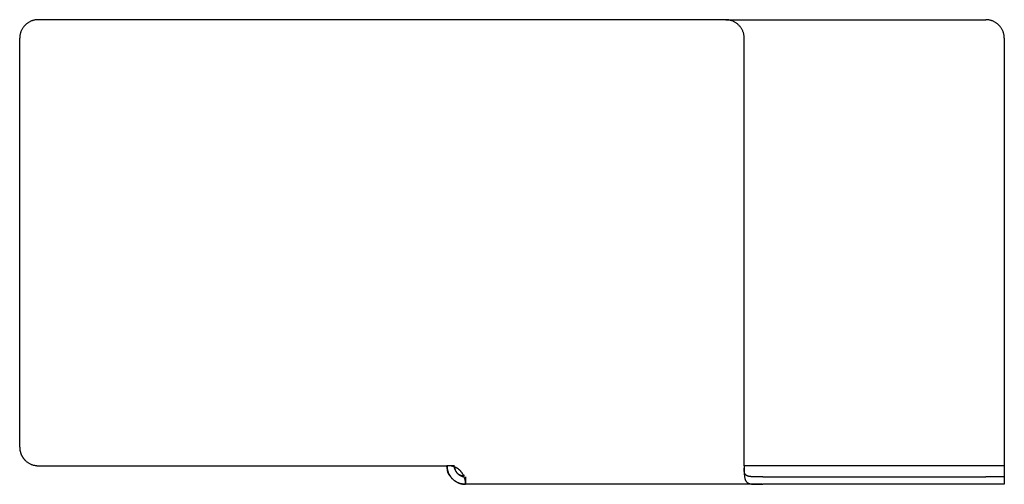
# Model space of a CAD drawing. Header units: millimetres. Extents: x 5000 to 5961, y 0 to 816.
# Tile 1 of 3: x 5000 to 5530, y 0 to 250. Entities that reach past the tile are written whole.
import ezdxf

# ---------------------------------------------------------------- set-up
doc = ezdxf.new("R2010")
doc.units = ezdxf.units.MM
doc.layers.add('Make2D$Sichtbar$Kurven', color=18, linetype='Continuous', true_color=0x000000)

msp = doc.modelspace()

# ---------------------------------------------------------------- linework, layer by layer
at = {"layer": 'Make2D$Sichtbar$Kurven', "color": 18, "lineweight": -3, "true_color": 0x000000}
for p, q in [((5006.02, 249.18), (5005.71, 249.04)), ((5006.33, 249.31), (5006.02, 249.18)), ((5006.65, 249.43), (5006.33, 249.31)), ((5006.97, 249.54), (5006.65, 249.43)), ((5007.3, 249.63), (5006.97, 249.54)), ((5007.63, 249.72), (5007.3, 249.63)), ((5007.97, 249.8), (5007.63, 249.72)), ((5008.3, 249.86), (5007.97, 249.8)), ((5008.64, 249.91), (5008.3, 249.86)), ((5008.98, 249.95), (5008.64, 249.91)), ((5009.32, 249.98), (5008.98, 249.95)), ((5009.66, 250), (5009.32, 249.98)), ((5010, 250), (5009.66, 250)), ((5380, 250), (5010, 250)), ((5380.34, 250), (5380, 250)), ((5380.04, 250), (5520, 250)), ((5380.68, 249.98), (5380.34, 250)), ((5381.02, 249.95), (5380.68, 249.98)), ((5381.36, 249.91), (5381.02, 249.95)), ((5381.7, 249.86), (5381.36, 249.91)), ((5382.03, 249.8), (5381.7, 249.86)), ((5382.36, 249.72), (5382.03, 249.8)), ((5382.7, 249.63), (5382.36, 249.72)), ((5383.02, 249.54), (5382.7, 249.63)), ((5383.35, 249.43), (5383.02, 249.54)), ((5383.67, 249.31), (5383.35, 249.43)), ((5383.98, 249.18), (5383.67, 249.31)), ((5384.29, 249.04), (5383.98, 249.18)), ((5520.34, 250), (5520, 250)), ((5520.68, 249.98), (5520.34, 250)), ((5521.02, 249.95), (5520.68, 249.98)), ((5521.36, 249.91), (5521.02, 249.95)), ((5521.7, 249.86), (5521.36, 249.91)), ((5522.03, 249.8), (5521.7, 249.86)), ((5522.36, 249.72), (5522.03, 249.8)), ((5522.7, 249.63), (5522.36, 249.72)), ((5523.02, 249.54), (5522.7, 249.63)), ((5523.35, 249.43), (5523.02, 249.54)), ((5523.67, 249.31), (5523.35, 249.43)), ((5523.98, 249.18), (5523.67, 249.31)), ((5524.29, 249.04), (5523.98, 249.18)), ((5000.83, 243.99), (5000.7, 243.67)), ((5000.97, 244.3), (5000.83, 243.99)), ((5001.12, 244.61), (5000.97, 244.3)), ((5001.28, 244.91), (5001.12, 244.61)), ((5001.46, 245.2), (5001.28, 244.91)), ((5001.64, 245.49), (5001.46, 245.2)), ((5001.83, 245.77), (5001.64, 245.49)), ((5002.03, 246.05), (5001.83, 245.77)), ((5002.24, 246.32), (5002.03, 246.05)), ((5002.46, 246.58), (5002.24, 246.32)), ((5002.69, 246.83), (5002.46, 246.58)), ((5002.93, 247.08), (5002.69, 246.83)), ((5003.17, 247.31), (5002.93, 247.08)), ((5003.43, 247.54), (5003.17, 247.31)), ((5003.69, 247.76), (5003.43, 247.54)), ((5003.96, 247.97), (5003.69, 247.76)), ((5004.23, 248.17), (5003.96, 247.97)), ((5004.52, 248.37), (5004.23, 248.17)), ((5004.8, 248.55), (5004.52, 248.37)), ((5005.1, 248.72), (5004.8, 248.55)), ((5005.4, 248.88), (5005.1, 248.72)), ((5005.71, 249.04), (5005.4, 248.88)), ((5384.6, 248.88), (5384.29, 249.04)), ((5384.9, 248.72), (5384.6, 248.88)), ((5385.19, 248.55), (5384.9, 248.72)), ((5385.48, 248.37), (5385.19, 248.55)), ((5385.76, 248.17), (5385.48, 248.37)), ((5386.04, 247.97), (5385.76, 248.17)), ((5386.31, 247.76), (5386.04, 247.97)), ((5386.57, 247.54), (5386.31, 247.76)), ((5386.82, 247.31), (5386.57, 247.54)), ((5387.07, 247.08), (5386.82, 247.31)), ((5387.31, 246.83), (5387.07, 247.08)), ((5387.53, 246.58), (5387.31, 246.83)), ((5387.75, 246.32), (5387.53, 246.58)), ((5387.97, 246.05), (5387.75, 246.32)), ((5388.17, 245.77), (5387.97, 246.05)), ((5388.36, 245.49), (5388.17, 245.77)), ((5388.54, 245.2), (5388.36, 245.49)), ((5388.71, 244.91), (5388.54, 245.2)), ((5388.88, 244.61), (5388.71, 244.91)), ((5389.03, 244.3), (5388.88, 244.61)), ((5389.17, 243.99), (5389.03, 244.3)), ((5389.3, 243.67), (5389.17, 243.99)), ((5524.6, 248.88), (5524.29, 249.04)), ((5524.9, 248.72), (5524.6, 248.88)), ((5525.19, 248.55), (5524.9, 248.72)), ((5525.48, 248.37), (5525.19, 248.55)), ((5525.76, 248.17), (5525.48, 248.37)), ((5526.04, 247.97), (5525.76, 248.17)), ((5526.31, 247.76), (5526.04, 247.97)), ((5526.57, 247.54), (5526.31, 247.76)), ((5526.82, 247.31), (5526.57, 247.54)), ((5527.07, 247.08), (5526.82, 247.31)), ((5527.31, 246.83), (5527.07, 247.08)), ((5527.53, 246.58), (5527.31, 246.83)), ((5527.75, 246.32), (5527.53, 246.58)), ((5527.97, 246.05), (5527.75, 246.32)), ((5528.17, 245.77), (5527.97, 246.05)), ((5528.36, 245.49), (5528.17, 245.77)), ((5528.54, 245.2), (5528.36, 245.49)), ((5528.71, 244.91), (5528.54, 245.2)), ((5528.88, 244.61), (5528.71, 244.91)), ((5529.03, 244.3), (5528.88, 244.61)), ((5529.17, 243.99), (5529.03, 244.3)), ((5529.3, 243.67), (5529.17, 243.99)), ((5000.01, 240.35), (5000, 240)), ((5000, 20), (5000, 240)), ((5000.02, 240.69), (5000.01, 240.35)), ((5000.05, 241.03), (5000.02, 240.69)), ((5000.09, 241.37), (5000.05, 241.03)), ((5000.15, 241.7), (5000.09, 241.37)), ((5000.21, 242.04), (5000.15, 241.7)), ((5000.28, 242.37), (5000.21, 242.04)), ((5000.37, 242.7), (5000.28, 242.37)), ((5000.47, 243.03), (5000.37, 242.7)), ((5000.58, 243.35), (5000.47, 243.03)), ((5000.7, 243.67), (5000.58, 243.35)), ((5389.42, 243.35), (5389.3, 243.67)), ((5389.53, 243.03), (5389.42, 243.35)), ((5389.63, 242.7), (5389.53, 243.03)), ((5389.71, 242.37), (5389.63, 242.7)), ((5389.79, 242.04), (5389.71, 242.37)), ((5389.85, 241.7), (5389.79, 242.04)), ((5389.9, 241.37), (5389.85, 241.7)), ((5389.94, 241.03), (5389.9, 241.37)), ((5389.97, 240.69), (5389.94, 241.03)), ((5389.99, 240.35), (5389.97, 240.69)), ((5390, 240), (5389.99, 240.35)), ((5390, 10), (5390, 240)), ((5529.42, 243.35), (5529.3, 243.67)), ((5529.53, 243.03), (5529.42, 243.35)), ((5529.63, 242.7), (5529.53, 243.03)), ((5529.71, 242.37), (5529.63, 242.7)), ((5529.79, 242.04), (5529.71, 242.37)), ((5529.85, 241.7), (5529.79, 242.04)), ((5529.9, 241.37), (5529.85, 241.7)), ((5529.94, 241.03), (5529.9, 241.37)), ((5529.97, 240.69), (5529.94, 241.03)), ((5529.99, 240.35), (5529.97, 240.69)), ((5530, 240), (5529.99, 240.35)), ((5530, 240), (5530, 10)), ((5000, 20), (5000.01, 19.66)), ((5000, 19.79), (5000.02, 19.44)), ((5000.01, 19.66), (5000.03, 19.31)), ((5000.02, 19.44), (5000.04, 19.09)), ((5000.03, 19.31), (5000.06, 18.96)), ((5000.04, 19.09), (5000.08, 18.75)), ((5000.06, 18.96), (5000.1, 18.61)), ((5000.08, 18.75), (5000.13, 18.41)), ((5000.1, 18.61), (5000.15, 18.27)), ((5000.13, 18.41), (5000.19, 18.07)), ((5000.15, 18.27), (5000.22, 17.93)), ((5000.19, 18.07), (5000.26, 17.73)), ((5000.22, 17.93), (5000.3, 17.59)), ((5000.26, 17.73), (5000.35, 17.39)), ((5000.3, 17.59), (5000.39, 17.25)), ((5000.35, 17.39), (5000.44, 17.06)), ((5000.39, 17.25), (5000.49, 16.91)), ((5000.44, 17.06), (5000.55, 16.73)), ((5000.49, 16.91), (5000.6, 16.58)), ((5000.55, 16.73), (5000.67, 16.4)), ((5000.6, 16.58), (5000.73, 16.26)), ((5000.67, 16.4), (5000.8, 16.08)), ((5000.73, 16.26), (5000.87, 15.94)), ((5000.8, 16.08), (5000.94, 15.77)), ((5000.87, 15.94), (5001.01, 15.62)), ((5000.94, 15.77), (5001.09, 15.46)), ((5001.01, 15.62), (5001.17, 15.31)), ((5001.09, 15.46), (5001.26, 15.15)), ((5001.17, 15.31), (5001.34, 15)), ((5001.26, 15.15), (5001.43, 14.85)), ((5001.34, 15), (5001.52, 14.71)), ((5001.43, 14.85), (5001.61, 14.56)), ((5001.52, 14.71), (5001.71, 14.41)), ((5001.61, 14.56), (5001.81, 14.27)), ((5001.71, 14.41), (5001.91, 14.13)), ((5001.81, 14.27), (5002.01, 13.99)), ((5001.91, 14.13), (5002.12, 13.85)), ((5002.01, 13.99), (5002.22, 13.72)), ((5002.12, 13.85), (5002.34, 13.58)), ((5002.22, 13.72), (5002.45, 13.45)), ((5002.34, 13.58), (5002.57, 13.31)), ((5002.45, 13.45), (5002.68, 13.19)), ((5002.57, 13.31), (5002.81, 13.06)), ((5002.68, 13.19), (5002.92, 12.94)), ((5002.81, 13.06), (5003.05, 12.81)), ((5003.05, 12.81), (5003.31, 12.57)), ((5003.31, 12.57), (5003.57, 12.34)), ((5003.57, 12.34), (5003.84, 12.12)), ((5003.84, 12.12), (5004.12, 11.91)), ((5004.12, 11.91), (5004.41, 11.71)), ((5004.41, 11.71), (5004.7, 11.52)), ((5004.7, 11.52), (5005, 11.34)), ((5005, 11.34), (5005.31, 11.18)), ((5005.31, 11.18), (5005.62, 11.02)), ((5005.62, 11.02), (5005.93, 10.87)), ((5005.93, 10.87), (5006.26, 10.73)), ((5006.26, 10.73), (5006.58, 10.61)), ((5006.58, 10.61), (5006.91, 10.49)), ((5006.91, 10.49), (5007.25, 10.39)), ((5007.25, 10.39), (5007.58, 10.3)), ((5007.58, 10.3), (5007.92, 10.22)), ((5007.92, 10.22), (5008.26, 10.16)), ((5008.26, 10.16), (5008.61, 10.1)), ((5008.61, 10.1), (5008.96, 10.06)), ((5008.96, 10.06), (5009.3, 10.03)), ((5009.3, 10.03), (5009.65, 10.01)), ((5009.65, 10.01), (5010, 10)), ((5010, 10), (5230, 10)), ((5231.04, 9.98), (5230, 10)), ((5230, 10), (5230.41, 10)), ((5230, 10), (5230, 9.66)), ((5230, 10), (5230, 10)), ((5230.09, 8.71), (5230, 9.99)), ((5230, 9.99), (5230.12, 8.4)), ((5230, 9.96), (5230.01, 8.66)), ((5230, 9.85), (5230.01, 9.52)), ((5230, 9.66), (5230.02, 9.32)), ((5230.31, 10), (5230.01, 10)), ((5230.01, 10), (5230.01, 10)), ((5230.01, 10), (5230.01, 10)), ((5230.01, 10), (5230.01, 10)), ((5230.01, 10), (5230.01, 10)), ((5230.01, 10), (5230.01, 10)), ((5230.01, 9.52), (5230.03, 9.18)), ((5230.01, 8.66), (5230.02, 8.34)), ((5230.02, 9.32), (5230.05, 8.98)), ((5230.02, 8.34), (5230.04, 8.05)), ((5230.03, 9.18), (5230.06, 8.85)), ((5230.04, 8.05), (5230.07, 7.79)), ((5230.05, 8.98), (5230.09, 8.64)), ((5230.06, 8.85), (5230.11, 8.52)), ((5230.07, 7.79), (5230.1, 7.54)), ((5230.14, 8.37), (5230.09, 8.71)), ((5230.09, 8.64), (5230.14, 8.3)), ((5230.12, 8.4), (5230.09, 8.61)), ((5230.1, 7.54), (5230.13, 7.31)), ((5230.11, 8.52), (5230.16, 8.19)), ((5230.13, 7.31), (5230.15, 7.21)), ((5230.2, 8.03), (5230.14, 8.37)), ((5230.14, 8.3), (5230.2, 7.97)), ((5230.15, 7.21), (5230.17, 7.11)), ((5230.16, 8.19), (5230.23, 7.86)), ((5230.17, 7.11), (5230.19, 7.01)), ((5230.19, 7.01), (5230.21, 6.92)), ((5230.27, 7.69), (5230.2, 8.03)), ((5230.2, 7.97), (5230.28, 7.64)), ((5230.21, 6.92), (5230.23, 6.83)), ((5230.23, 7.86), (5230.31, 7.53)), ((5230.23, 6.83), (5230.26, 6.75)), ((5230.26, 6.75), (5230.28, 6.67)), ((5230.36, 7.36), (5230.27, 7.69)), ((5230.28, 7.64), (5230.37, 7.31)), ((5230.28, 6.67), (5230.31, 6.59)), ((5230.29, 10), (5230.31, 10)), ((5230.31, 7.53), (5230.4, 7.21)), ((5230.31, 6.59), (5230.33, 6.51)), ((5234, 10), (5230.33, 10)), ((5230.33, 6.51), (5230.36, 6.43)), ((5230.34, 10), (5230.38, 10)), ((5233.12, 10), (5230.34, 10)), ((5230.58, 10), (5230.35, 10)), ((5230.45, 7.02), (5230.36, 7.36)), ((5230.36, 6.43), (5230.39, 6.36)), ((5230.37, 7.31), (5230.46, 6.98)), ((5230.39, 6.36), (5230.42, 6.29)), ((5230.4, 7.21), (5230.49, 6.89)), ((5230.57, 10), (5230.41, 10)), ((5230.42, 6.29), (5230.49, 6.14)), ((5230.56, 6.7), (5230.45, 7.02)), ((5230.46, 6.98), (5230.57, 6.65)), ((5230.49, 6.89), (5230.6, 6.57)), ((5230.49, 6.14), (5230.56, 5.99)), ((5230.68, 6.37), (5230.56, 6.7)), ((5230.56, 5.99), (5230.63, 5.85)), ((5230.57, 6.65), (5230.69, 6.33)), ((5230.6, 6.57), (5230.72, 6.26)), ((5230.63, 5.85), (5230.71, 5.7)), ((5230.81, 6.05), (5230.68, 6.37)), ((5230.69, 6.33), (5230.82, 6.02)), ((5230.71, 5.7), (5230.8, 5.56)), ((5230.72, 6.26), (5230.85, 5.95)), ((5230.8, 5.56), (5230.9, 5.4)), ((5230.95, 5.74), (5230.81, 6.05)), ((5230.82, 6.02), (5230.96, 5.71)), ((5230.85, 5.95), (5230.99, 5.65)), ((5230.9, 5.4), (5231.01, 5.24)), ((5231.1, 5.43), (5230.95, 5.74)), ((5230.96, 5.71), (5231.11, 5.4)), ((5230.99, 5.65), (5231.15, 5.35)), ((5231.31, 9.96), (5231.04, 9.98)), ((5231.27, 5.13), (5231.1, 5.43)), ((5231.11, 5.4), (5231.28, 5.1)), ((5231.15, 5.35), (5231.31, 5.06)), ((5231.58, 9.93), (5231.31, 9.96)), ((5231.85, 9.9), (5231.58, 9.93)), ((5232.11, 9.86), (5231.85, 9.9)), ((5232.38, 9.81), (5232.11, 9.86)), ((5232.65, 9.76), (5232.38, 9.81)), ((5232.91, 9.7), (5232.65, 9.76)), ((5233.18, 9.63), (5232.91, 9.7)), ((5233.44, 9.56), (5233.18, 9.63)), ((5233.7, 9.48), (5233.44, 9.56)), ((5233.95, 9.39), (5233.7, 9.48)), ((5234.21, 9.29), (5233.95, 9.39)), ((5234.01, 9.63), (5234.02, 9.42)), ((5234.02, 9.42), (5234.05, 9.21)), ((5234.06, 9.16), (5234.03, 9.36)), ((5234.05, 9.21), (5234.08, 9.01)), ((5234.09, 8.96), (5234.06, 9.16)), ((5234.08, 9.01), (5234.12, 8.8)), ((5234.13, 8.76), (5234.09, 8.96)), ((5234.12, 8.8), (5234.16, 8.6)), ((5234.17, 8.56), (5234.13, 8.76)), ((5234.16, 8.6), (5234.21, 8.4)), ((5234.23, 8.36), (5234.17, 8.56)), ((5234.46, 9.19), (5234.21, 9.29)), ((5234.21, 8.4), (5234.27, 8.2)), ((5234.29, 8.17), (5234.23, 8.36)), ((5234.27, 8.2), (5234.34, 8.01)), ((5234.35, 7.98), (5234.29, 8.17)), ((5234.34, 8.01), (5234.41, 7.81)), ((5234.42, 7.79), (5234.35, 7.98)), ((5234.41, 7.81), (5234.49, 7.62)), ((5234.5, 7.6), (5234.42, 7.79)), ((5234.7, 9.08), (5234.46, 9.19)), ((5234.49, 7.62), (5234.58, 7.43)), ((5234.59, 7.42), (5234.5, 7.6)), ((5234.58, 7.43), (5234.67, 7.24)), ((5234.68, 7.23), (5234.59, 7.42)), ((5234.67, 7.24), (5234.77, 7.06)), ((5234.77, 7.06), (5234.68, 7.23)), ((5234.95, 8.96), (5234.7, 9.08)), ((5234.88, 6.88), (5234.77, 7.06)), ((5234.77, 7.06), (5234.87, 6.88)), ((5234.87, 6.88), (5234.99, 6.71)), ((5234.99, 6.71), (5234.88, 6.88)), ((5235.19, 8.83), (5234.95, 8.96)), ((5235.1, 6.54), (5234.99, 6.71)), ((5234.99, 6.71), (5235.1, 6.54)), ((5235.22, 6.38), (5235.1, 6.54)), ((5235.1, 6.54), (5235.23, 6.37)), ((5235.33, 8.75), (5235.19, 8.83)), ((5235.35, 6.22), (5235.22, 6.38)), ((5235.23, 6.37), (5235.36, 6.21)), ((5235.48, 8.66), (5235.33, 8.75)), ((5235.48, 6.06), (5235.35, 6.22)), ((5235.36, 6.21), (5235.49, 6.05)), ((5235.53, 5.99), (5235.45, 6.09)), ((5235.62, 8.57), (5235.48, 8.66)), ((5235.61, 5.91), (5235.48, 6.06)), ((5235.49, 6.05), (5235.63, 5.89)), ((5235.62, 5.89), (5235.53, 5.99)), ((5235.75, 5.76), (5235.61, 5.91)), ((5235.76, 8.48), (5235.62, 8.57)), ((5235.7, 5.79), (5235.62, 5.89)), ((5235.63, 5.89), (5235.77, 5.75)), ((5235.8, 5.7), (5235.7, 5.79)), ((5235.9, 5.63), (5235.75, 5.76)), ((5235.9, 8.38), (5235.76, 8.48)), ((5235.77, 5.75), (5235.92, 5.6)), ((5235.89, 5.61), (5235.8, 5.7)), ((5235.99, 5.53), (5235.89, 5.61)), ((5236.04, 8.28), (5235.9, 8.38)), ((5236.05, 5.49), (5235.9, 5.63)), ((5235.92, 5.6), (5236.08, 5.46)), ((5236.09, 5.44), (5235.99, 5.53)), ((5236.17, 8.18), (5236.04, 8.28)), ((5236.2, 5.36), (5236.05, 5.49)), ((5236.08, 5.46), (5236.24, 5.33)), ((5236.19, 5.36), (5236.09, 5.44)), ((5236.3, 8.08), (5236.17, 8.18)), ((5236.29, 5.29), (5236.19, 5.36)), ((5236.2, 5.37), (5236.35, 5.24)), ((5236.36, 5.24), (5236.2, 5.36)), ((5236.24, 5.33), (5236.4, 5.2)), ((5236.43, 7.97), (5236.3, 8.08)), ((5236.56, 7.87), (5236.43, 7.97)), ((5236.68, 7.76), (5236.56, 7.87)), ((5236.81, 7.65), (5236.68, 7.76)), ((5236.93, 7.53), (5236.81, 7.65)), ((5237.05, 7.42), (5236.93, 7.53)), ((5237.16, 7.3), (5237.05, 7.42)), ((5237.28, 7.18), (5237.16, 7.3)), ((5237.39, 7.06), (5237.28, 7.18)), ((5237.49, 6.94), (5237.39, 7.06)), ((5237.6, 6.81), (5237.49, 6.94)), ((5237.7, 6.69), (5237.6, 6.81)), ((5237.8, 6.56), (5237.7, 6.69)), ((5237.9, 6.43), (5237.8, 6.56)), ((5238, 6.3), (5237.9, 6.43)), ((5238.09, 6.17), (5238, 6.3)), ((5238.18, 6.04), (5238.09, 6.17)), ((5238.27, 5.91), (5238.18, 6.04)), ((5238.35, 5.78), (5238.27, 5.91)), ((5238.43, 5.65), (5238.35, 5.78)), ((5238.51, 5.51), (5238.43, 5.65)), ((5238.59, 5.38), (5238.51, 5.51)), ((5238.66, 5.25), (5238.59, 5.38)), ((5389.99, 9.29), (5389.98, 7.01)), ((5389.98, 8.07), (5389.98, 8.72)), ((5389.98, 8.12), (5389.99, 8.72)), ((5389.98, 7.76), (5389.98, 8.07)), ((5389.99, 7.46), (5389.98, 7.76)), ((5389.98, 7.01), (5390, 5.92)), ((5390, 10), (5389.99, 9.29)), ((5390.01, 7.17), (5389.99, 7.46)), ((5530, 10), (5390, 10)), ((5390, 5.92), (5390.03, 5.39)), ((5390.02, 7.03), (5390.01, 7.17)), ((5390.04, 6.89), (5390.02, 7.03)), ((5390.03, 5.39), (5390.07, 4.88)), ((5390.06, 6.75), (5390.04, 6.89)), ((5390.08, 6.62), (5390.06, 6.75)), ((5390.11, 6.49), (5390.08, 6.62)), ((5390.14, 6.36), (5390.11, 6.49)), ((5390.15, 6.3), (5390.14, 6.36)), ((5390.17, 6.23), (5390.15, 6.3)), ((5390.19, 6.17), (5390.17, 6.23)), ((5390.21, 6.11), (5390.19, 6.17)), ((5390.23, 6.05), (5390.21, 6.11)), ((5390.25, 5.99), (5390.23, 6.05)), ((5390.27, 5.94), (5390.25, 5.99)), ((5390.3, 5.88), (5390.27, 5.94)), ((5390.32, 5.82), (5390.3, 5.88)), ((5390.35, 5.77), (5390.32, 5.82)), ((5390.38, 5.71), (5390.35, 5.77)), ((5390.4, 5.66), (5390.38, 5.71)), ((5390.44, 5.6), (5390.4, 5.66)), ((5390.47, 5.55), (5390.44, 5.6)), ((5390.5, 5.5), (5390.47, 5.55)), ((5390.53, 5.45), (5390.5, 5.5)), ((5390.57, 5.4), (5390.53, 5.45)), ((5390.61, 5.35), (5390.57, 5.4)), ((5390.65, 5.3), (5390.61, 5.35)), ((5530, 10), (5530, 4)), ((5231.01, 5.24), (5231.27, 4.88)), ((5231.44, 4.83), (5231.27, 5.13)), ((5231.27, 4.88), (5231.63, 4.41)), ((5231.28, 5.1), (5231.45, 4.81)), ((5231.31, 5.06), (5231.48, 4.77)), ((5231.62, 4.54), (5231.44, 4.83)), ((5231.45, 4.81), (5231.63, 4.52)), ((5231.48, 4.77), (5231.66, 4.49)), ((5231.82, 4.25), (5231.62, 4.54)), ((5231.63, 4.52), (5231.82, 4.23)), ((5231.63, 4.41), (5232.01, 3.95)), ((5231.66, 4.49), (5231.85, 4.21)), ((5232.02, 3.97), (5231.82, 4.25)), ((5231.82, 4.23), (5232.02, 3.96)), ((5231.85, 4.21), (5232.04, 3.94)), ((5232.01, 3.95), (5232.21, 3.71)), ((5232.23, 3.7), (5232.02, 3.97)), ((5232.02, 3.96), (5232.24, 3.69)), ((5232.04, 3.94), (5232.25, 3.68)), ((5232.21, 3.71), (5232.43, 3.46)), ((5232.45, 3.44), (5232.23, 3.7)), ((5232.24, 3.69), (5232.46, 3.43)), ((5232.25, 3.68), (5232.47, 3.42)), ((5232.43, 3.46), (5232.92, 2.93)), ((5232.69, 3.18), (5232.45, 3.44)), ((5232.46, 3.43), (5232.68, 3.18)), ((5232.47, 3.42), (5232.69, 3.17)), ((5232.68, 3.18), (5232.92, 2.93)), ((5232.92, 2.93), (5232.69, 3.18)), ((5232.69, 3.17), (5232.92, 2.93)), ((5232.92, 2.93), (5233.17, 2.7)), ((5232.92, 2.93), (5233.17, 2.69)), ((5233.17, 2.7), (5232.92, 2.93)), ((5233.17, 2.7), (5233.42, 2.47)), ((5233.42, 2.47), (5233.17, 2.7)), ((5233.17, 2.69), (5233.42, 2.46)), ((5233.42, 2.47), (5233.67, 2.26)), ((5233.68, 2.25), (5233.42, 2.47)), ((5233.42, 2.46), (5233.68, 2.24)), ((5233.67, 2.26), (5233.94, 2.05)), ((5233.94, 2.05), (5233.68, 2.25)), ((5233.68, 2.24), (5233.95, 2.03)), ((5233.94, 2.05), (5234.21, 1.85)), ((5234.22, 1.85), (5233.94, 2.05)), ((5233.95, 2.03), (5234.23, 1.83)), ((5234.21, 1.85), (5234.48, 1.66)), ((5234.5, 1.65), (5234.22, 1.85)), ((5234.23, 1.83), (5234.51, 1.64)), ((5234.48, 1.66), (5234.77, 1.48)), ((5234.78, 1.47), (5234.5, 1.65)), ((5234.51, 1.64), (5234.8, 1.46)), ((5234.77, 1.48), (5235.06, 1.31)), ((5235.07, 1.3), (5234.78, 1.47)), ((5234.8, 1.46), (5235.09, 1.28)), ((5235.06, 1.31), (5235.35, 1.15)), ((5235.37, 1.14), (5235.07, 1.3)), ((5235.09, 1.28), (5235.39, 1.12)), ((5235.35, 1.15), (5235.65, 1)), ((5235.39, 1.12), (5235.7, 0.97)), ((5235.65, 1), (5235.96, 0.86)), ((5235.7, 0.97), (5236.01, 0.83)), ((5236.17, 0.77), (5235.84, 0.91)), ((5235.96, 0.86), (5236.27, 0.73)), ((5236.01, 0.83), (5236.33, 0.7)), ((5236.5, 0.64), (5236.17, 0.77)), ((5236.27, 0.73), (5236.58, 0.61)), ((5236.4, 5.21), (5236.29, 5.29)), ((5236.33, 0.7), (5236.65, 0.58)), ((5236.35, 5.24), (5236.51, 5.12)), ((5236.52, 5.12), (5236.36, 5.24)), ((5236.51, 5.15), (5236.4, 5.21)), ((5236.4, 5.2), (5236.57, 5.08)), ((5236.84, 0.52), (5236.5, 0.64)), ((5236.62, 5.08), (5236.51, 5.15)), ((5236.51, 5.12), (5236.68, 5.01)), ((5236.68, 5), (5236.52, 5.12)), ((5236.57, 5.08), (5236.74, 4.97)), ((5236.58, 0.61), (5236.9, 0.5)), ((5236.74, 5.02), (5236.62, 5.08)), ((5236.65, 0.58), (5236.97, 0.47)), ((5236.68, 5.01), (5236.84, 4.9)), ((5236.85, 4.9), (5236.68, 5)), ((5236.85, 4.96), (5236.74, 5.02)), ((5236.74, 4.97), (5236.92, 4.86)), ((5236.84, 4.9), (5237.01, 4.8)), ((5237.18, 0.42), (5236.84, 0.52)), ((5236.97, 4.91), (5236.85, 4.96)), ((5237.03, 4.79), (5236.85, 4.9)), ((5236.9, 0.5), (5237.22, 0.4)), ((5236.92, 4.86), (5237.1, 4.75)), ((5237.09, 4.86), (5236.97, 4.91)), ((5236.97, 0.47), (5237.3, 0.37)), ((5237.01, 4.8), (5237.19, 4.7)), ((5237.2, 4.7), (5237.03, 4.79)), ((5237.21, 4.81), (5237.09, 4.86)), ((5237.1, 4.75), (5237.28, 4.66)), ((5237.53, 0.32), (5237.18, 0.42)), ((5237.19, 4.7), (5237.37, 4.61)), ((5237.38, 4.61), (5237.2, 4.7)), ((5237.34, 4.77), (5237.21, 4.81)), ((5237.22, 0.4), (5237.54, 0.31)), ((5237.28, 4.66), (5237.47, 4.57)), ((5237.3, 0.37), (5237.63, 0.29)), ((5237.46, 4.74), (5237.34, 4.77)), ((5237.37, 4.61), (5237.55, 4.53)), ((5237.56, 4.52), (5237.38, 4.61)), ((5237.59, 4.7), (5237.46, 4.74)), ((5237.47, 4.57), (5237.66, 4.48)), ((5237.87, 0.24), (5237.53, 0.32)), ((5237.54, 0.31), (5237.87, 0.23)), ((5237.55, 4.53), (5237.73, 4.45)), ((5237.75, 4.44), (5237.56, 4.52)), ((5237.71, 4.68), (5237.59, 4.7)), ((5237.63, 0.29), (5237.96, 0.21)), ((5237.66, 4.48), (5237.85, 4.41)), ((5237.84, 4.65), (5237.71, 4.68)), ((5237.73, 4.45), (5237.92, 4.38)), ((5237.93, 4.37), (5237.75, 4.44)), ((5237.97, 4.63), (5237.84, 4.65)), ((5237.85, 4.41), (5238.05, 4.33)), ((5238.22, 0.17), (5237.87, 0.24)), ((5237.87, 0.23), (5238.2, 0.17)), ((5237.92, 4.38), (5238.1, 4.31)), ((5238.12, 4.31), (5237.93, 4.37)), ((5237.96, 0.21), (5238.3, 0.15)), ((5238.1, 4.62), (5237.97, 4.63)), ((5238.05, 4.33), (5238.25, 4.27)), ((5238.23, 4.61), (5238.1, 4.62)), ((5238.1, 4.31), (5238.29, 4.25)), ((5238.32, 4.25), (5238.12, 4.31)), ((5238.2, 0.17), (5238.53, 0.11)), ((5238.58, 0.11), (5238.22, 0.17)), ((5238.36, 4.6), (5238.23, 4.61)), ((5238.25, 4.27), (5238.44, 4.21)), ((5238.29, 4.25), (5238.49, 4.2)), ((5238.3, 0.15), (5238.63, 0.1)), ((5238.51, 4.19), (5238.32, 4.25)), ((5238.49, 4.6), (5238.36, 4.6)), ((5238.44, 4.21), (5238.65, 4.16)), ((5238.62, 4.6), (5238.49, 4.6)), ((5238.49, 4.2), (5238.68, 4.15)), ((5238.7, 4.15), (5238.51, 4.19)), ((5238.53, 0.11), (5238.87, 0.07)), ((5238.93, 0.07), (5238.58, 0.11)), ((5238.75, 4.61), (5238.62, 4.6)), ((5238.63, 0.1), (5238.97, 0.06)), ((5238.65, 4.16), (5238.85, 4.12)), ((5238.73, 5.11), (5238.66, 5.25)), ((5238.68, 4.15), (5238.87, 4.11)), ((5238.9, 4.11), (5238.7, 4.15)), ((5238.86, 4.84), (5238.73, 5.11)), ((5238.88, 4.62), (5238.75, 4.61)), ((5238.85, 4.12), (5239.05, 4.08)), ((5238.98, 4.58), (5238.86, 4.84)), ((5238.87, 4.11), (5239.07, 4.08)), ((5239.01, 4.63), (5238.88, 4.62)), ((5239.1, 4.07), (5238.9, 4.11)), ((5239.28, 0.03), (5238.93, 0.07)), ((5238.97, 0.06), (5239.31, 0.03)), ((5239.1, 4.31), (5238.98, 4.58)), ((5239.13, 4.65), (5239.01, 4.63)), ((5239.05, 4.08), (5239.26, 4.05)), ((5239.05, 0.05), (5240, 0)), ((5239.07, 4.08), (5239.27, 4.05)), ((5239.21, 4.06), (5239.1, 4.31)), ((5239.3, 4.05), (5239.1, 4.07)), ((5239.26, 4.68), (5239.13, 4.65)), ((5239.31, 3.8), (5239.21, 4.06)), ((5239.39, 4.71), (5239.26, 4.68)), ((5239.26, 4.05), (5239.47, 4.03)), ((5239.27, 4.05), (5239.47, 4.03)), ((5239.64, 0.01), (5239.28, 0.03)), ((5239.4, 3.55), (5239.31, 3.8)), ((5239.31, 0.03), (5239.65, 0.01)), ((5239.51, 4.74), (5239.39, 4.71)), ((5239.49, 3.31), (5239.4, 3.55)), ((5239.56, 3.07), (5239.49, 3.31)), ((5239.64, 2.84), (5239.56, 3.07)), ((5239.7, 2.61), (5239.64, 2.84)), ((5240, 0), (5239.64, 0.01)), ((5239.65, 0.01), (5240, 0)), ((5239.76, 2.39), (5239.7, 2.61)), ((5239.81, 2.18), (5239.76, 2.39)), ((5239.85, 1.98), (5239.81, 2.18)), ((5239.89, 1.78), (5239.85, 1.98)), ((5239.93, 1.6), (5239.89, 1.78)), ((5239.95, 1.42), (5239.93, 1.6)), ((5239.98, 1.15), (5239.95, 1.42)), ((5240, 0.91), (5239.98, 1.15)), ((5240, 4), (5240.02, 0.51)), ((5240, 2.93), (5240, 0)), ((5240, 0.01), (5240, 2.82)), ((5240.01, 0.69), (5240, 0.91)), ((5240, 0), (5240.02, 0.51)), ((5240, 0.14), (5240, 0.01)), ((5399.66, 0), (5240, 0)), ((5240.02, 0.51), (5240.01, 0.69)), ((5390.07, 4.88), (5390.13, 4.32)), ((5390.13, 4.32), (5390.16, 4.04)), ((5390.16, 4.04), (5390.2, 3.78)), ((5390.2, 3.78), (5390.25, 3.52)), ((5390.25, 3.52), (5390.3, 3.28)), ((5390.3, 3.28), (5390.36, 3.04)), ((5390.36, 3.04), (5390.39, 2.92)), ((5390.39, 2.92), (5390.43, 2.81)), ((5390.43, 2.81), (5390.46, 2.69)), ((5390.46, 2.69), (5390.5, 2.58)), ((5390.5, 2.58), (5390.54, 2.48)), ((5390.54, 2.48), (5390.58, 2.37)), ((5390.58, 2.37), (5390.62, 2.27)), ((5390.62, 2.27), (5390.67, 2.17)), ((5390.69, 5.25), (5390.65, 5.3)), ((5390.67, 2.17), (5390.72, 2.07)), ((5390.73, 5.2), (5390.69, 5.25)), ((5390.72, 2.07), (5390.77, 1.97)), ((5390.77, 5.16), (5390.73, 5.2)), ((5390.82, 5.11), (5390.77, 5.16)), ((5390.77, 1.97), (5390.82, 1.88)), ((5390.86, 5.07), (5390.82, 5.11)), ((5390.82, 1.88), (5390.88, 1.79)), ((5390.91, 5.03), (5390.86, 5.07)), ((5390.88, 1.79), (5390.93, 1.7)), ((5390.96, 4.98), (5390.91, 5.03)), ((5390.93, 1.7), (5390.99, 1.61)), ((5391.01, 4.94), (5390.96, 4.98)), ((5390.99, 1.61), (5391.06, 1.52)), ((5391.06, 4.9), (5391.01, 4.94)), ((5391.12, 4.86), (5391.06, 4.9)), ((5391.06, 1.52), (5391.12, 1.44)), ((5391.18, 4.82), (5391.12, 4.86)), ((5391.12, 1.44), (5391.16, 1.4)), ((5391.16, 1.4), (5391.19, 1.36)), ((5391.23, 4.78), (5391.18, 4.82)), ((5391.19, 1.36), (5391.23, 1.32)), ((5391.29, 4.75), (5391.23, 4.78)), ((5391.23, 1.32), (5391.26, 1.28)), ((5391.26, 1.28), (5391.3, 1.25)), ((5391.39, 4.69), (5391.29, 4.75)), ((5391.3, 1.25), (5391.34, 1.21)), ((5391.34, 1.21), (5391.37, 1.17)), ((5391.37, 1.17), (5391.41, 1.14)), ((5391.49, 4.64), (5391.39, 4.69)), ((5391.41, 1.14), (5391.49, 1.07)), ((5391.59, 4.59), (5391.49, 4.64)), ((5391.49, 1.07), (5391.57, 1.01)), ((5391.57, 1.01), (5391.65, 0.94)), ((5391.7, 4.54), (5391.59, 4.59)), ((5391.65, 0.94), (5391.74, 0.88)), ((5391.8, 4.49), (5391.7, 4.54)), ((5391.74, 0.88), (5391.82, 0.83)), ((5391.9, 4.45), (5391.8, 4.49)), ((5391.82, 0.83), (5391.91, 0.77)), ((5392.01, 4.41), (5391.9, 4.45)), ((5391.91, 0.77), (5392, 0.72)), ((5392, 0.72), (5392.1, 0.67)), ((5392.11, 4.38), (5392.01, 4.41)), ((5392.1, 0.67), (5392.19, 0.62)), ((5392.22, 4.34), (5392.11, 4.38)), ((5392.19, 0.62), (5392.29, 0.58)), ((5392.33, 4.31), (5392.22, 4.34)), ((5392.29, 0.58), (5392.39, 0.53)), ((5392.44, 4.28), (5392.33, 4.31)), ((5392.39, 0.53), (5392.5, 0.49)), ((5392.55, 4.26), (5392.44, 4.28)), ((5392.5, 0.49), (5392.6, 0.45)), ((5392.66, 4.23), (5392.55, 4.26)), ((5392.6, 0.45), (5392.71, 0.42)), ((5392.78, 4.21), (5392.66, 4.23)), ((5392.71, 0.42), (5392.82, 0.38)), ((5393.01, 4.17), (5392.78, 4.21)), ((5392.82, 0.38), (5392.94, 0.35)), ((5392.94, 0.35), (5393.05, 0.32)), ((5393.24, 4.14), (5393.01, 4.17)), ((5393.05, 0.32), (5393.17, 0.29)), ((5393.17, 0.29), (5393.29, 0.26)), ((5393.49, 4.12), (5393.24, 4.14)), ((5393.29, 0.26), (5393.41, 0.24)), ((5393.41, 0.24), (5393.67, 0.19)), ((5393.74, 4.1), (5393.49, 4.12)), ((5393.67, 0.19), (5393.94, 0.15)), ((5393.99, 4.08), (5393.74, 4.1)), ((5393.94, 0.15), (5394.21, 0.12)), ((5395.09, 4.04), (5393.99, 4.08)), ((5394.21, 0.12), (5394.5, 0.1)), ((5394.5, 0.1), (5394.8, 0.07)), ((5394.8, 0.07), (5395.37, 0.04)), ((5400, 4), (5395.09, 4.04)), ((5395.37, 0.04), (5395.95, 0.02)), ((5395.95, 0.02), (5399.66, 0)), ((5400, 4), (5396.93, 4)), ((5399.66, 0), (5400, 0)), ((5400, 4), (5520, 4)), ((5520, 0), (5400, 0)), ((5530, 4), (5520, 4)), ((5530, 0), (5520, 0)), ((5530, 4), (5530, 0))]:
    msp.add_line(p, q, dxfattribs=at)

doc.saveas('drawing.dxf')
